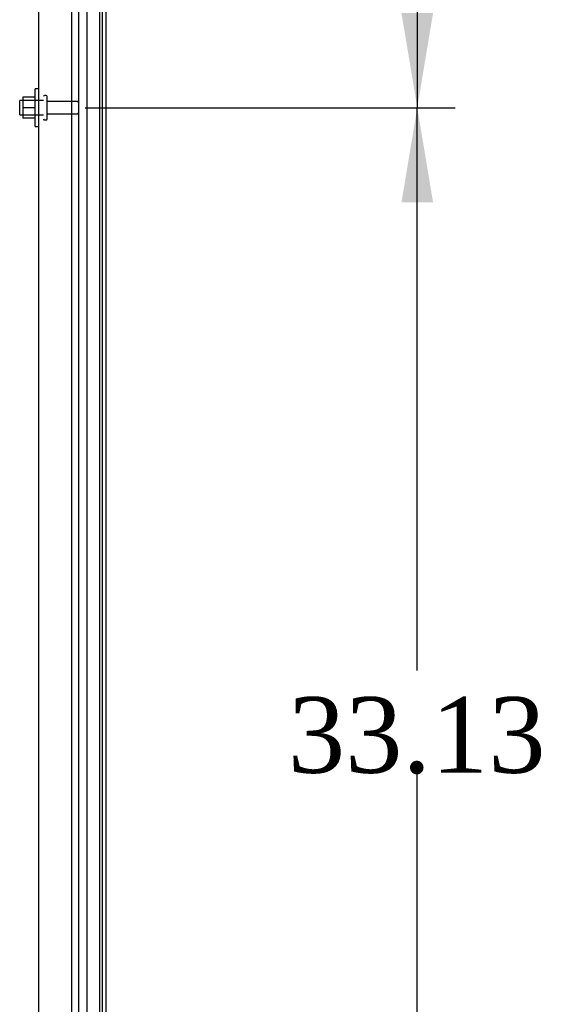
# Model space of a CAD drawing. Header units: inches. Extents: x 2 to 538, y -2 to 358.
# Tile 17 of 25: x 276 to 290, y 170 to 196. Entities that reach past the tile are written whole.
import ezdxf
from ezdxf.enums import TextEntityAlignment as Align
from ezdxf.lldxf.tags import DXFTag

# ---------------------------------------------------------------- set-up
doc = ezdxf.new("R2010")
doc.units = ezdxf.units.IN
doc.header["$MEASUREMENT"] = 0
for name, color, linetype in [('COM43135', 7, 'Continuous'), ('COM55738-23', 7, 'Continuous'), ('COM71182-2', 7, 'Continuous'), ('COM71187-2', 7, 'Continuous'), ('Default', 7, 'Continuous'), ('NTS166105', 7, 'Continuous'), ('STD26089', 7, 'Continuous'), ('WAF25059', 7, 'Continuous')]:
    doc.layers.add(name, color=color, linetype=linetype)
doc.styles.add('SEACAD_Times_New_Roman', font='times.ttf')
tags = doc.linetypes.add('HIDDEN2', pattern=[0.1875, 0.125, -0.0625]).pattern_tags.tags
tags[6:7] = [DXFTag(74, 4), DXFTag(75, 0), DXFTag(340, '0'), DXFTag(46, 0.0), DXFTag(50, 0.0), DXFTag(44, 0.0), DXFTag(45, 0.0)]
tags[4:5] = [DXFTag(74, 4), DXFTag(75, 0), DXFTag(340, '0'), DXFTag(46, 0.0), DXFTag(50, 0.0), DXFTag(44, 0.0), DXFTag(45, 0.0)]
doc.dimstyles.new('HAMMOND_(STH_-_540x360)', dxfattribs={"dimtxt": 2, "dimasz": 2.5, "dimexe": 1, "dimexo": 1, "dimgap": 0.5, "dimtad": 0, "dimtih": 1, "dimtoh": 1, "dimzin": 0, "dimdsep": 46, "dimtxsty": 'SEACAD_Times_New_Roman', "dimblk1": '_SE_FILLED', "dimblk2": '_SE_FILLED', "dimsah": 1, "dimcen": 1, "dimadec": 0, "dimazin": 0, "dimtfac": 0.8, "dimtofl": 0, "dimtmove": 0, "dimatfit": 3, "dimfxl": 1, "dimtolj": 1, "dimtzin": 0, "dimarcsym": 0})

# ---------------------------------------------------------------- blocks, each defined once
blk = doc.blocks.new('SE2')
at = {"layer": 'COM43135', "color": 7, "linetype": 'HIDDEN2'}
for p, q in [((277.87, 160.3), (277.87, 228.049)), ((276.995, 160.359), (276.995, 227.989))]:
    blk.add_line(p, q, dxfattribs=at)
at = {"layer": 'COM55738-23', "color": 7, "linetype": 'HIDDEN2'}
for p, q in [((278.057, 158.506), (278.057, 230.256)), ((278.61, 158.506), (278.61, 230.256))]:
    blk.add_line(p, q, dxfattribs=at)
at = {"layer": 'COM71182-2', "color": 7, "linetype": 'Continuous'}
blk.add_line((278.682, 158.424), (278.682, 230.359), dxfattribs=at)
at = {"layer": 'COM71187-2', "color": 7, "linetype": 'HIDDEN2'}
blk.add_line((278.277, 158.424), (278.277, 230.359), dxfattribs=at)
at = {"layer": 'COM71187-2', "color": 7, "linetype": 'Continuous'}
blk.add_line((278.777, 158.424), (278.777, 230.359), dxfattribs=at)
at = {"layer": 'NTS166105', "color": 7, "linetype": 'HIDDEN2'}
for p, q in [((276.579, 194.448), (276.579, 194.173)), ((276.899, 194.448), (276.579, 194.448)), ((276.579, 194.173), (276.579, 193.898)), ((276.899, 194.173), (276.579, 194.173)), ((276.899, 193.898), (276.579, 193.898))]:
    blk.add_line(p, q, dxfattribs=at)
at = {"layer": 'STD26089', "color": 7, "linetype": 'HIDDEN2'}
for p, q in [((277.19, 194.499), (277.15, 194.499)), ((276.495, 193.987), (276.495, 194.362)), ((277.12, 194.362), (276.495, 194.362)), ((277.22, 193.879), (277.22, 194.469)), ((277.997, 194.34), (277.22, 194.34)), ((276.495, 193.987), (277.12, 193.987)), ((277.22, 194.008), (277.997, 194.008)), ((277.15, 193.849), (277.19, 193.849))]:
    blk.add_line(p, q, dxfattribs=at)
for centre, radius, start, end in [((277.15, 194.469), 0.03, 90, 180), ((277.19, 194.469), 0.03, 0, 90), ((277.997, 194.28), 0.06, 0, 90), ((277.997, 194.068), 0.06, 270, 0), ((277.15, 193.879), 0.03, 180, 270), ((277.19, 193.879), 0.03, 270, 0)]:
    blk.add_arc(centre, radius, start, end, dxfattribs=at)
at = {"layer": 'WAF25059', "color": 7, "linetype": 'HIDDEN2'}
for p, q in [((276.899, 193.674), (276.899, 194.674)), ((276.995, 194.674), (276.899, 194.674)), ((276.899, 193.674), (276.995, 193.674))]:
    blk.add_line(p, q, dxfattribs=at)
blk = doc.blocks.new('DMBLK3827')
at = {"layer": 'Default', "linetype": 'Continuous'}
for points in [[(287.4, 191.674), (286.983, 194.174), (286.566, 191.674)], [(287.4, 163.549), (286.566, 163.549), (286.983, 161.049)]]:
    blk.add_hatch(color=7, dxfattribs=at).paths.add_polyline_path(points)
at = {"layer": 'Default', "color": 7, "linetype": 'Continuous'}
for p, q in [((278.22, 194.174), (287.983, 194.174)), ((286.983, 179.312), (286.983, 194.174)), ((286.983, 161.049), (286.983, 176.612)), ((278.22, 161.049), (287.983, 161.049))]:
    blk.add_line(p, q, dxfattribs=at)
at = {"layer": 'Default', "color": 7, "linetype": 'Continuous', "style": 'SEACAD_Times_New_Roman'}
blk.add_text('33.13', height=2, dxfattribs=at).set_placement((283.571, 178.612), align=Align.TOP_LEFT)
blk = doc.blocks.new('_SE_FILLED')
at = {"color": 0}
blk.add_line((0, 0), (-1, 0), dxfattribs=at)
blk.add_solid([(0, 0), (-1, -0.1665), (-1, 0.1665), (0, 0)], dxfattribs=at)
blk = doc.blocks.new('DMBLK3832')
at = {"layer": 'Default', "linetype": 'Continuous'}
for points in [[(287.4, 224.799), (286.983, 227.299), (286.566, 224.799)], [(287.4, 196.674), (286.566, 196.674), (286.983, 194.174)]]:
    blk.add_hatch(color=7, dxfattribs=at).paths.add_polyline_path(points)
at = {"layer": 'Default', "color": 7, "linetype": 'Continuous'}
for p, q in [((278.22, 227.299), (287.983, 227.299)), ((286.983, 227.299), (286.983, 212.437)), ((286.983, 209.737), (286.983, 194.174)), ((278.22, 194.174), (287.983, 194.174))]:
    blk.add_line(p, q, dxfattribs=at)
at = {"layer": 'Default', "color": 7, "linetype": 'Continuous', "style": 'SEACAD_Times_New_Roman'}
blk.add_text('33.13', height=2, dxfattribs=at).set_placement((283.571, 211.737), align=Align.TOP_LEFT)

msp = doc.modelspace()

# ---------------------------------------------------------------- block references
at = {"layer": 'Default'}
msp.add_blockref('SE2', (0, 0), dxfattribs=at)

# ---------------------------------------------------------------- dimensions: what is measured, and where the dimension line sits
at = {"layer": 'Default', "color": 7, "linetype": 'Continuous'}
for base, p1, angle, picture, middle in [((286.982907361, 227.299489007), (277.219880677, 227.299489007), 270, 'DMBLK3832', (286.982907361, 210.736989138)), ((286.982907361, 161.049489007), (277.219880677, 161.049489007), 90, 'DMBLK3827', (286.982907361, 177.611988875))]:
    dim = msp.add_linear_dim(base=base, p1=p1, p2=(277.219880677, 194.174489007), angle=angle, text='\\A1;<>', dimstyle='HAMMOND_(STH_-_540x360)', dxfattribs=at)
    dim.commit()
    dim.dimension.update_dxf_attribs({"geometry": picture, "text_midpoint": middle, "dimtype": 161})

doc.saveas('drawing.dxf')
